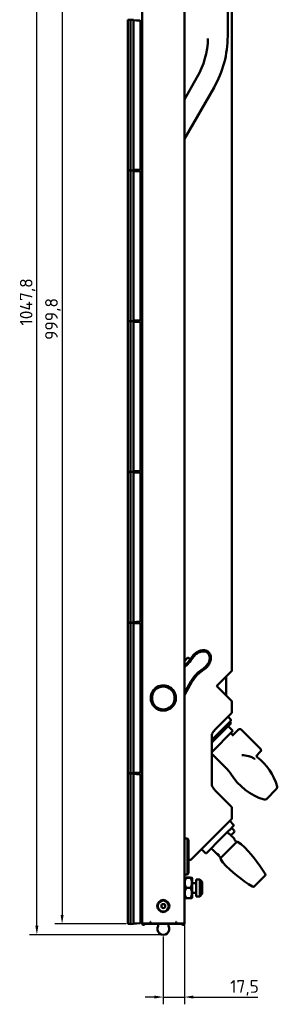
# Model space of a CAD drawing. Header units: millimetres. Extents: x 0 to 7913, y -180 to 2523.
# Tile 26 of 59: x 1780 to 1994, y 1073 to 1890. Entities that reach past the tile are written whole.
import ezdxf

# ---------------------------------------------------------------- set-up
doc = ezdxf.new("R2010")
doc.units = ezdxf.units.MM
doc.header["$LTSCALE"] = 3
doc.layers.add('Bemaßung (ISO)', color=7, linetype='Continuous', lineweight=25)
doc.layers.add('Sichtbar (ISO)', color=7, linetype='Continuous', lineweight=50)
doc.styles.add('Notiztext (DIN)', font='isocpeur.ttf')
doc.dimstyles.new('Standard (DIN)', dxfattribs={"dimscale": 3, "dimtxt": 3.5, "dimasz": 2.5, "dimexe": 2, "dimexo": 0.5, "dimgap": 0.5, "dimtad": 1, "dimrnd": 1e-08, "dimtxsty": 'Notiztext (DIN)', "dimcen": 0.09, "dimdle": 10, "dimclrd": 256, "dimclre": 256, "dimclrt": 256, "dimadec": 0, "dimazin": 0, "dimtfac": 1, "dimtmove": 0, "dimatfit": 3, "dimfxl": 1, "dimtolj": 1, "dimtzin": 0, "dimlwd": -1, "dimlwe": -1, "dimarcsym": 0})

# ---------------------------------------------------------------- blocks, each defined once
blk = doc.blocks.new('*D20')
at = {"layer": 'Bemaßung (ISO)', "transparency": 16777216}
for p, q in [((1892.99, 2178.62), (1788.36, 2178.62)), ((1794.36, 1138.32), (1794.36, 2171.12)), ((1897.98, 1130.82), (1788.36, 1130.82))]:
    blk.add_line(p, q, dxfattribs=at)
for points in [[(1793.11, 2171.12), (1795.61, 2171.12), (1794.36, 2178.62)], [(1793.11, 1138.32), (1795.61, 1138.32), (1794.36, 1130.82)]]:
    blk.add_solid(points, dxfattribs=at)
at = {"layer": 'Defpoints', "color": 0, "transparency": 16777216}
for p in [(1794.36, 2178.62), (1894.49, 2178.62), (1899.48, 1130.82)]:
    blk.add_point(p, dxfattribs=at)
at = {"layer": 'Bemaßung (ISO)', "transparency": 16777216, "insert": (1780.26, 1636.05), "char_height": 10.5, "attachment_point": 1, "rotation": 90, "style": 'Notiztext (DIN)'}
blk.add_mtext('\\A1;1047,8', dxfattribs=at)
blk = doc.blocks.new('*D22')
at = {"layer": 'Bemaßung (ISO)', "transparency": 16777216}
for p, q in [((1868.48, 2139.62), (1809.36, 2139.62)), ((1815.36, 2132.12), (1815.36, 1147.32)), ((1868.48, 1139.82), (1809.36, 1139.82))]:
    blk.add_line(p, q, dxfattribs=at)
for points in [[(1814.11, 2132.12), (1816.61, 2132.12), (1815.36, 2139.62)], [(1814.11, 1147.32), (1816.61, 1147.32), (1815.36, 1139.82)]]:
    blk.add_solid(points, dxfattribs=at)
at = {"layer": 'Defpoints', "color": 0, "transparency": 16777216}
for p in [(1869.98, 2139.62), (1815.36, 1139.82), (1869.98, 1139.82)]:
    blk.add_point(p, dxfattribs=at)
at = {"layer": 'Bemaßung (ISO)', "transparency": 16777216, "insert": (1801.26, 1624.2), "char_height": 10.5, "attachment_point": 1, "rotation": 90, "style": 'Notiztext (DIN)'}
blk.add_mtext('\\A1;999,8', dxfattribs=at)
blk = doc.blocks.new('*D23')
at = {"layer": 'Bemaßung (ISO)', "transparency": 16777216}
for p, q in [((1916.98, 1138.72), (1916.98, 1073.2)), ((1899.48, 1129.32), (1899.48, 1073.2)), ((1891.98, 1079.2), (1884.48, 1079.2)), ((1899.48, 1079.2), (1916.98, 1079.2)), ((1924.48, 1079.2), (1978.04, 1079.2))]:
    blk.add_line(p, q, dxfattribs=at)
for points in [[(1891.98, 1080.45), (1891.98, 1077.95), (1899.48, 1079.2)], [(1924.48, 1080.45), (1924.48, 1077.95), (1916.98, 1079.2)]]:
    blk.add_solid(points, dxfattribs=at)
at = {"layer": 'Defpoints', "color": 0, "transparency": 16777216}
for p in [(1916.98, 1140.22), (1899.48, 1130.82), (1899.48, 1079.2)]:
    blk.add_point(p, dxfattribs=at)
at = {"layer": 'Bemaßung (ISO)', "transparency": 16777216, "insert": (1955.02, 1093.3), "char_height": 10.5, "attachment_point": 1, "style": 'Notiztext (DIN)'}
blk.add_mtext('\\A1;17,5', dxfattribs=at)

msp = doc.modelspace()

# ---------------------------------------------------------------- linework, layer by layer
at = {"layer": 'Sichtbar (ISO)'}
for p, q in [((1881.977, 1140.22), (1881.977, 2139.213)), ((1916.977, 2139.216), (1916.977, 1140.216)), ((1952.977, 1990.716), (1952.977, 1876.008)), ((1956.327, 1918.94), (1956.327, 1349.923)), ((1869.977, 1889.616), (1872.231, 1889.616)), ((1869.977, 1889.616), (1869.977, 1764.816)), ((1872.229, 1889.631), (1872.229, 1889.616)), ((1872.229, 1889.631), (1872.229, 1764.801)), ((1874.827, 1889.556), (1872.245, 1889.646)), ((1874.827, 1889.556), (1874.827, 1764.876)), ((1877.284, 1889.145), (1874.827, 1889.231)), ((1879.994, 1889.05), (1877.284, 1889.145)), ((1880.477, 1765.882), (1880.477, 1888.551)), ((1880.477, 1882.216), (1881.977, 1882.177)), ((1881.977, 1879.014), (1880.477, 1879.066)), ((1881.977, 1875.419), (1880.477, 1875.366)), ((1881.977, 1873.772), (1880.477, 1873.772)), ((1881.977, 1858.785), (1880.477, 1858.785)), ((1927.429, 1841.758), (1916.977, 1823.653)), ((1941.606, 1833.573), (1916.977, 1790.913)), ((1881.977, 1795.647), (1880.477, 1795.647)), ((1881.977, 1780.66), (1880.477, 1780.66)), ((1881.977, 1779.014), (1880.477, 1779.066)), ((1881.977, 1775.419), (1880.477, 1775.366)), ((1880.477, 1772.216), (1881.977, 1772.255)), ((1869.977, 1764.816), (1872.231, 1764.816)), ((1869.977, 1764.616), (1872.231, 1764.616)), ((1869.977, 1764.616), (1869.977, 1639.816)), ((1872.229, 1764.816), (1872.229, 1764.801)), ((1872.229, 1764.631), (1872.229, 1764.616)), ((1872.229, 1764.631), (1872.229, 1639.801)), ((1872.245, 1764.786), (1874.827, 1764.876)), ((1874.827, 1764.556), (1872.245, 1764.646)), ((1874.827, 1765.202), (1877.284, 1765.287)), ((1874.827, 1764.556), (1874.827, 1639.876)), ((1877.284, 1764.145), (1874.827, 1764.231)), ((1877.284, 1765.287), (1879.994, 1765.382)), ((1879.994, 1764.05), (1877.284, 1764.145)), ((1879.994, 1765.382), (1879.994, 1765.382)), ((1880.477, 1640.882), (1880.477, 1763.551)), ((1880.477, 1757.216), (1881.977, 1757.177)), ((1881.977, 1754.014), (1880.477, 1754.066)), ((1881.977, 1750.419), (1880.477, 1750.366)), ((1881.977, 1748.772), (1880.477, 1748.772)), ((1881.977, 1733.785), (1880.477, 1733.785)), ((1881.977, 1670.647), (1880.477, 1670.647)), ((1881.977, 1655.66), (1880.477, 1655.66)), ((1881.977, 1654.014), (1880.477, 1654.066)), ((1881.977, 1650.419), (1880.477, 1650.366)), ((1880.477, 1647.216), (1881.977, 1647.255)), ((1869.977, 1639.816), (1872.231, 1639.816)), ((1869.977, 1639.616), (1872.231, 1639.616)), ((1869.977, 1639.616), (1869.977, 1514.816)), ((1872.229, 1639.816), (1872.229, 1639.801)), ((1872.229, 1639.631), (1872.229, 1639.616)), ((1872.229, 1639.631), (1872.229, 1514.801)), ((1872.245, 1639.786), (1874.827, 1639.876)), ((1874.827, 1639.556), (1872.245, 1639.646)), ((1874.827, 1640.202), (1877.284, 1640.287)), ((1874.827, 1639.556), (1874.827, 1514.876)), ((1877.284, 1639.145), (1874.827, 1639.231)), ((1877.284, 1640.287), (1879.994, 1640.382)), ((1879.994, 1639.05), (1877.284, 1639.145)), ((1879.994, 1640.382), (1879.994, 1640.382)), ((1880.477, 1515.882), (1880.477, 1638.551)), ((1880.477, 1632.216), (1881.977, 1632.177)), ((1881.977, 1629.014), (1880.477, 1629.066)), ((1881.977, 1625.419), (1880.477, 1625.366)), ((1881.977, 1623.772), (1880.477, 1623.772)), ((1881.977, 1608.785), (1880.477, 1608.785)), ((1881.977, 1545.647), (1880.477, 1545.647)), ((1881.977, 1530.66), (1880.477, 1530.66)), ((1881.977, 1529.014), (1880.477, 1529.066)), ((1881.977, 1525.419), (1880.477, 1525.366)), ((1880.477, 1522.216), (1881.977, 1522.255)), ((1869.977, 1514.816), (1872.231, 1514.816)), ((1869.977, 1514.616), (1872.231, 1514.616)), ((1869.977, 1514.616), (1869.977, 1389.816)), ((1872.229, 1514.816), (1872.229, 1514.801)), ((1872.229, 1514.631), (1872.229, 1514.616)), ((1872.229, 1514.631), (1872.229, 1389.801)), ((1872.245, 1514.786), (1874.827, 1514.876)), ((1874.827, 1514.556), (1872.245, 1514.646)), ((1874.827, 1515.202), (1877.284, 1515.287)), ((1874.827, 1514.556), (1874.827, 1389.876)), ((1877.284, 1514.145), (1874.827, 1514.231)), ((1877.284, 1515.287), (1879.994, 1515.382)), ((1879.994, 1514.05), (1877.284, 1514.145)), ((1879.994, 1515.382), (1879.994, 1515.382)), ((1880.477, 1390.882), (1880.477, 1513.551)), ((1880.477, 1507.216), (1881.977, 1507.177)), ((1881.977, 1504.014), (1880.477, 1504.066)), ((1881.977, 1500.419), (1880.477, 1500.366)), ((1881.977, 1498.772), (1880.477, 1498.772)), ((1881.977, 1483.785), (1880.477, 1483.785)), ((1881.977, 1420.647), (1880.477, 1420.647)), ((1881.977, 1405.66), (1880.477, 1405.66)), ((1881.977, 1404.014), (1880.477, 1404.066)), ((1881.977, 1400.419), (1880.477, 1400.366)), ((1880.477, 1397.216), (1881.977, 1397.255)), ((1869.977, 1389.816), (1872.231, 1389.816)), ((1869.977, 1389.616), (1872.231, 1389.616)), ((1869.977, 1389.616), (1869.977, 1264.816)), ((1872.229, 1389.816), (1872.229, 1389.801)), ((1872.229, 1389.631), (1872.229, 1389.616)), ((1872.229, 1389.631), (1872.229, 1264.801)), ((1872.245, 1389.786), (1874.827, 1389.876)), ((1874.827, 1389.556), (1872.245, 1389.646)), ((1874.827, 1390.202), (1877.284, 1390.287)), ((1874.827, 1389.556), (1874.827, 1264.876)), ((1877.284, 1389.145), (1874.827, 1389.231)), ((1877.284, 1390.287), (1879.994, 1390.382)), ((1879.994, 1389.05), (1877.284, 1389.145)), ((1879.994, 1390.382), (1879.994, 1390.382)), ((1880.477, 1265.882), (1880.477, 1388.551)), ((1880.477, 1382.216), (1881.977, 1382.177)), ((1881.977, 1379.014), (1880.477, 1379.066)), ((1881.977, 1375.419), (1880.477, 1375.366)), ((1881.977, 1373.772), (1880.477, 1373.772)), ((1881.977, 1358.785), (1880.477, 1358.785)), ((1919.339, 1360.242), (1916.977, 1357.878)), ((1920.754, 1360.243), (1921.842, 1359.155)), ((1956.18, 1349.57), (1944.18, 1337.57)), ((1922.433, 1340.998), (1916.977, 1331.542)), ((1923.299, 1340.498), (1916.977, 1329.541)), ((1951.827, 1345.009), (1951.827, 1337.216)), ((1944.18, 1336.863), (1956.18, 1324.863)), ((1951.827, 1337.216), (1951.827, 1329.423)), ((1956.327, 1324.509), (1956.327, 1315.492)), ((1956.327, 1314.923), (1956.327, 1315.492)), ((1956.18, 1314.57), (1942.387, 1300.777)), ((1950.811, 1303.544), (1955.407, 1308.14)), ((1953.286, 1311.676), (1955.407, 1309.554)), ((1954.7, 1307.433), (1955.761, 1306.372)), ((1950.811, 1303.544), (1939.762, 1292.494)), ((1951.872, 1302.483), (1939.762, 1290.373)), ((1957.317, 1299.867), (1939.762, 1282.312)), ((1955.761, 1306.372), (1951.872, 1302.483)), ((1957.317, 1299.867), (1953.286, 1303.897)), ((1961.701, 1300.857), (1956.764, 1295.92)), ((1964.529, 1300.857), (1980.085, 1285.301)), ((1881.977, 1295.647), (1880.477, 1295.647)), ((1939.762, 1296.289), (1939.762, 1255.362)), ((1956.539, 1297.109), (1955.549, 1298.099)), ((1976.684, 1279.07), (1980.085, 1282.472)), ((1881.977, 1280.66), (1880.477, 1280.66)), ((1881.977, 1279.014), (1880.477, 1279.066)), ((1881.977, 1275.419), (1880.477, 1275.366)), ((1952.72, 1267.835), (1939.762, 1280.794)), ((1880.477, 1272.216), (1881.977, 1272.255)), ((1869.977, 1264.816), (1872.231, 1264.816)), ((1869.977, 1264.616), (1872.231, 1264.616)), ((1869.977, 1264.616), (1869.977, 1139.816)), ((1872.229, 1264.816), (1872.229, 1264.801)), ((1872.229, 1264.631), (1872.229, 1139.801)), ((1872.229, 1264.631), (1872.229, 1264.616)), ((1872.245, 1264.786), (1874.827, 1264.876)), ((1874.827, 1264.556), (1872.245, 1264.646)), ((1874.827, 1265.202), (1877.284, 1265.287)), ((1874.827, 1264.556), (1874.827, 1139.876)), ((1877.284, 1264.145), (1874.827, 1264.231)), ((1877.284, 1265.287), (1879.994, 1265.382)), ((1879.994, 1264.05), (1877.284, 1264.145)), ((1879.994, 1265.382), (1879.994, 1265.382)), ((1880.477, 1140.882), (1880.477, 1263.551)), ((1880.477, 1257.216), (1881.977, 1257.177)), ((1881.977, 1254.014), (1880.477, 1254.066)), ((1881.977, 1250.419), (1880.477, 1250.366)), ((1942.387, 1250.874), (1956.18, 1237.081)), ((1993.662, 1251.925), (1985.177, 1243.44)), ((1881.977, 1248.772), (1880.477, 1248.772)), ((1881.977, 1233.785), (1880.477, 1233.785)), ((1956.327, 1236.727), (1956.327, 1236.158)), ((1956.327, 1236.158), (1956.327, 1227.711)), ((1956.18, 1226.788), (1937.566, 1208.174)), ((1954.63, 1225.237), (1957.882, 1221.985)), ((1956.327, 1227.142), (1956.327, 1227.711)), ((1954.276, 1217.671), (1945.791, 1209.186)), ((1954.347, 1217.742), (1954.276, 1217.671)), ((1957.882, 1221.278), (1954.347, 1217.742)), ((1956.045, 1219.44), (1958.237, 1217.248)), ((1919.477, 1210.629), (1916.977, 1210.716)), ((1919.477, 1210.629), (1919.477, 1180.803)), ((1920.477, 1209.594), (1919.477, 1210.629)), ((1920.477, 1181.838), (1920.477, 1209.594)), ((1945.791, 1209.186), (1937.188, 1200.583)), ((1953.607, 1214.99), (1956.03, 1212.867)), ((1956.861, 1212.117), (1956.259, 1212.719)), ((1958.237, 1215.834), (1956.402, 1213.999)), ((1956.861, 1212.117), (1956.974, 1212.004)), ((1957.677, 1211.3), (1956.974, 1212.004)), ((1957.808, 1211.169), (1957.677, 1211.3)), ((1958.527, 1210.451), (1957.808, 1211.169)), ((1958.564, 1209.956), (1958.609, 1210.181)), ((1937.566, 1208.174), (1922.678, 1193.286)), ((1931.224, 1201.832), (1934.477, 1198.579)), ((1935.241, 1198.636), (1937.188, 1200.583)), ((1960.466, 1207.869), (1947.107, 1194.511)), ((1961.08, 1207.943), (1964.214, 1206.034)), ((1920.477, 1192.993), (1921.971, 1192.993)), ((1935.184, 1198.579), (1935.241, 1198.636)), ((1943.812, 1198.294), (1945.048, 1196.883)), ((1945.694, 1197.582), (1945.694, 1197.582)), ((1947.034, 1193.897), (1948.943, 1190.763)), ((1916.977, 1177.916), (1917.277, 1178.216)), ((1919.477, 1180.803), (1917.942, 1180.75)), ((1918.592, 1178.223), (1921.962, 1178.223)), ((1918.592, 1178.209), (1921.962, 1178.209)), ((1920.477, 1181.838), (1919.477, 1180.803)), ((1923.577, 1177.916), (1923.277, 1178.216)), ((1923.577, 1177.916), (1923.577, 1161.516)), ((1926.777, 1162.716), (1926.777, 1176.716)), ((1926.777, 1176.716), (1929.777, 1176.716)), ((1929.777, 1176.716), (1929.777, 1162.716)), ((1931.777, 1174.716), (1929.777, 1176.716)), ((1974.932, 1170.992), (1983.985, 1180.045)), ((1881.977, 1170.647), (1880.477, 1170.647)), ((1918.592, 1169.702), (1921.962, 1169.702)), ((1923.577, 1173.716), (1926.777, 1173.716)), ((1931.777, 1174.716), (1931.777, 1164.716)), ((1916.977, 1161.516), (1917.277, 1161.216)), ((1918.592, 1161.209), (1921.962, 1161.209)), ((1923.577, 1161.516), (1923.277, 1161.216)), ((1923.577, 1165.716), (1926.777, 1165.716)), ((1926.777, 1162.716), (1929.777, 1162.716)), ((1931.777, 1164.716), (1929.777, 1162.716)), ((1881.977, 1155.66), (1880.477, 1155.66)), ((1881.977, 1154.014), (1880.477, 1154.066)), ((1881.977, 1150.419), (1880.477, 1150.366)), ((1880.477, 1147.216), (1881.977, 1147.255)), ((1869.977, 1139.816), (1872.231, 1139.816)), ((1872.229, 1139.816), (1872.229, 1139.801)), ((1872.245, 1139.786), (1874.827, 1139.876)), ((1874.827, 1140.202), (1877.284, 1140.287)), ((1877.284, 1140.287), (1879.994, 1140.382)), ((1879.994, 1140.382), (1879.994, 1140.382)), ((1881.977, 1140.216), (1881.977, 1140.22)), ((1881.977, 1140.216), (1881.977, 1139.816)), ((1915.489, 1140.216), (1881.977, 1140.216)), ((1881.977, 1139.716), (1881.977, 1139.816)), ((1916.977, 1139.816), (1881.977, 1139.816)), ((1882.477, 1140.341), (1887.977, 1140.341)), ((1883.477, 1139.216), (1882.477, 1139.216)), ((1884.077, 1139.816), (1883.477, 1139.216)), ((1910.977, 1140.341), (1914.758, 1140.341)), ((1915.477, 1139.216), (1914.877, 1139.816)), ((1916.477, 1139.216), (1915.477, 1139.216)), ((1916.977, 1140.216), (1915.489, 1140.216)), ((1916.977, 1139.816), (1916.977, 1140.216)), ((1916.977, 1139.816), (1916.977, 1139.716))]:
    msp.add_line(p, q, dxfattribs=at)
for centre, radius in [((1899.477, 1327.216), 10), ((1899.477, 1327.216), 9.9), ((1899.477, 1327.216), 9.4), ((1899.477, 1154.716), 5), ((1899.477, 1154.716), 4.5), ((1899.477, 1154.716), 1.65)]:
    msp.add_circle(centre, radius, dxfattribs=at)
for centre, radius, start, end in [((1879.977, 1888.551), 0.5, 359.999999, 87.996475), ((1868.107, 1876.008), 68.5, 330, 358.5), ((1868.107, 1876.008), 84.87, 330, 0), ((1879.977, 1765.882), 0.5, 272.000002, 0), ((1879.977, 1763.551), 0.5, 359.999999, 87.996475), ((1879.977, 1640.882), 0.5, 272.000002, 0), ((1879.977, 1638.551), 0.5, 359.999999, 87.996475), ((1879.977, 1515.882), 0.5, 272.000002, 0), ((1879.977, 1513.551), 0.5, 359.999999, 87.996475), ((1879.977, 1390.882), 0.5, 272.000002, 0), ((1879.977, 1388.551), 0.5, 359.999999, 87.996475), ((1897.743, 1377.022), 30, 309.875342, 327.784951), ((1897.743, 1377.022), 31, 308.348137, 327.78497), ((1920.047, 1359.535), 1, 45.012057, 135.012068), ((1949.283, 1325.504), 31, 122.238981, 150.012057), ((1949.283, 1325.504), 30, 122.239165, 150.012057), ((1955.827, 1349.923), 0.5, 315, 0), ((1952.327, 1345.009), 0.5, 135, 180), ((1899.477, 1327.216), 10.5, 0.000003, 180.12902), ((1899.477, 1327.216), 10.5, 180.12902, 0.000003), ((1952.327, 1329.423), 0.5, 180, 225), ((1955.827, 1324.509), 0.5, 0, 45), ((1955.827, 1314.923), 0.5, 315, 0), ((1954.7, 1308.847), 1, 315, 45), ((1957.246, 1297.816), 1, 225, 315), ((1978.084, 1279.057), 1, 135, 231.4989), ((1946.132, 1238.889), 50.326, 17.398419, 51.4989), ((1879.977, 1265.882), 0.5, 272.000002, 0), ((1938.578, 1253.693), 20, 32.008925, 45), ((1879.977, 1263.551), 0.5, 359.999999, 87.996475), ((1998.213, 1290.97), 50.326, 212.008925, 252.601581), ((1992.248, 1253.339), 2, 315, 17.398419), ((1983.762, 1244.854), 2, 252.601581, 315), ((1955.827, 1236.727), 0.5, 0, 45), ((1955.827, 1227.142), 0.5, 315, 0), ((1957.529, 1221.631), 0.5, 315, 45), ((1957.53, 1216.541), 1, 315, 45.000001), ((1955.694, 1214.706), 1, 231.765848, 315), ((1956.36, 1213.243), 0.5, 234.375341, 246.960285), ((1956.046, 1212.507), 0.3, 45.000012, 66.960284), ((1959.251, 1209.82), 0.7, 168.778198, 226.399176), ((1943.596, 1193.381), 22, 40.609925, 46.39917), ((1960.819, 1207.516), 0.5, 58.658148, 135), ((1963.954, 1205.607), 0.5, 46.518802, 58.658148), ((1883.501, 1120.771), 117.418, 31.012181, 46.518802), ((1921.971, 1193.993), 1, 270, 315), ((1934.831, 1198.933), 0.5, 225, 315), ((1961.596, 1211.38), 22, 221.221805, 229.390075), ((1947.461, 1194.157), 0.5, 135, 211.341852), ((1949.37, 1191.023), 0.5, 211.341852, 223.481198), ((2034.206, 1271.476), 117.418, 223.481198, 238.987819), ((1917.977, 1179.75), 1, 92, 180), ((1983.278, 1180.752), 1, 315, 31.010297), ((1974.225, 1171.699), 1, 238.987819, 315), ((1879.977, 1140.882), 0.5, 272.000002, 0), ((1882.477, 1139.716), 0.5, 180, 270), ((1894.28, 1138.816), 1, 330, 90), ((1899.477, 1135.816), 5, 150, 30), ((1904.673, 1138.816), 1, 90, 210), ((1916.477, 1139.716), 0.5, 270, 0)]:
    msp.add_arc(centre, radius, start, end, dxfattribs=at)
for centre, major_axis, ratio, start_param, end_param in [((1879.977, 1888.551), (0.017, 0.5), 0.7068913, 6.2831418, 6.2831853), ((1879.977, 1763.551), (0.017, 0.5), 0.7068913, 6.2831418, 6.2831853), ((1879.977, 1638.551), (0.017, 0.5), 0.7068913, 6.2831418, 6.2831853), ((1879.977, 1513.551), (0.017, 0.5), 0.7068913, 6.2831418, 6.2831853), ((1879.977, 1388.551), (0.017, 0.5), 0.7068913, 6.2831418, 6.2831853), ((1944.534, 1337.216), (0.5, -0.008), 0.9998694, 2.3721428, 3.9427709), ((1962.408, 1300.15), (-0.707, 0.707), 0.4631355, 6.2831696, 6.2831853), ((1979.378, 1283.179), (0.707, -0.707), 0.4631355, 0, 0.000017), ((1879.977, 1263.551), (0.017, 0.5), 0.7068913, 6.2831418, 6.2831853)]:
    msp.add_ellipse(centre, major_axis=major_axis, ratio=ratio, start_param=start_param, end_param=end_param, dxfattribs=at)
for points in [[(1881.977, 1873.032), (1881.797, 1873.003), (1881.452, 1872.947), (1880.976, 1872.865), (1880.687, 1872.808), (1880.549, 1872.779)], [(1880.477, 1859.798), (1880.62, 1859.815), (1880.923, 1859.847), (1881.42, 1859.936), (1881.786, 1859.998), (1881.977, 1860.032)], [(1880.477, 1858.782), (1880.477, 1858.782), (1880.478, 1858.782), (1880.478, 1858.782)], [(1880.477, 1780.657), (1880.477, 1780.657), (1880.478, 1780.657), (1880.478, 1780.657)], [(1880.537, 1781.653), (1880.674, 1781.625), (1880.963, 1781.567), (1881.441, 1781.488), (1881.793, 1781.43), (1881.977, 1781.401)], [(1881.977, 1748.032), (1881.797, 1748.003), (1881.452, 1747.947), (1880.976, 1747.865), (1880.687, 1747.808), (1880.549, 1747.779)], [(1880.477, 1734.798), (1880.62, 1734.815), (1880.923, 1734.847), (1881.42, 1734.936), (1881.786, 1734.998), (1881.977, 1735.032)], [(1880.477, 1733.782), (1880.477, 1733.782), (1880.478, 1733.782), (1880.478, 1733.782)], [(1880.477, 1655.657), (1880.477, 1655.657), (1880.478, 1655.657), (1880.478, 1655.657)], [(1880.537, 1656.653), (1880.674, 1656.625), (1880.963, 1656.567), (1881.441, 1656.488), (1881.793, 1656.43), (1881.977, 1656.401)], [(1881.977, 1623.032), (1881.797, 1623.003), (1881.452, 1622.947), (1880.976, 1622.865), (1880.687, 1622.808), (1880.549, 1622.779)], [(1880.477, 1609.798), (1880.62, 1609.815), (1880.923, 1609.847), (1881.42, 1609.936), (1881.786, 1609.998), (1881.977, 1610.032)], [(1880.477, 1608.782), (1880.477, 1608.782), (1880.478, 1608.782), (1880.478, 1608.782)], [(1880.477, 1530.657), (1880.477, 1530.657), (1880.478, 1530.657), (1880.478, 1530.657)], [(1880.537, 1531.653), (1880.674, 1531.625), (1880.963, 1531.567), (1881.441, 1531.488), (1881.793, 1531.43), (1881.977, 1531.401)], [(1881.977, 1498.032), (1881.797, 1498.003), (1881.452, 1497.947), (1880.976, 1497.865), (1880.687, 1497.808), (1880.549, 1497.779)], [(1880.477, 1484.798), (1880.62, 1484.815), (1880.923, 1484.847), (1881.42, 1484.936), (1881.786, 1484.998), (1881.977, 1485.032)], [(1880.477, 1483.782), (1880.477, 1483.782), (1880.478, 1483.782), (1880.478, 1483.782)], [(1880.477, 1405.657), (1880.477, 1405.657), (1880.478, 1405.657), (1880.478, 1405.657)], [(1880.537, 1406.653), (1880.674, 1406.625), (1880.963, 1406.567), (1881.441, 1406.488), (1881.793, 1406.43), (1881.977, 1406.401)], [(1881.977, 1373.032), (1881.797, 1373.003), (1881.452, 1372.947), (1880.976, 1372.865), (1880.687, 1372.808), (1880.549, 1372.779)], [(1880.477, 1359.798), (1880.62, 1359.815), (1880.923, 1359.847), (1881.42, 1359.936), (1881.786, 1359.998), (1881.977, 1360.032)], [(1880.477, 1358.782), (1880.477, 1358.782), (1880.478, 1358.782), (1880.478, 1358.782)], [(1961.701, 1300.857), (1961.763, 1300.919), (1961.83, 1300.978), (1961.9, 1301.032)], [(1962.284, 1301.262), (1962.392, 1301.311), (1962.504, 1301.351), (1962.619, 1301.38)], [(1980.262, 1282.674), (1980.207, 1282.603), (1980.148, 1282.535), (1980.085, 1282.472)], [(1980.619, 1283.434), (1980.59, 1283.309), (1980.549, 1283.186), (1980.497, 1283.07)], [(1980.503, 1284.688), (1980.582, 1284.509), (1980.634, 1284.318), (1980.657, 1284.125)], [(1880.477, 1280.657), (1880.477, 1280.657), (1880.478, 1280.657), (1880.478, 1280.657)], [(1880.537, 1281.653), (1880.674, 1281.625), (1880.963, 1281.567), (1881.441, 1281.488), (1881.793, 1281.43), (1881.977, 1281.401)], [(1964.825, 1279.94), (1966.542, 1279.61), (1968.35, 1279.261), (1970.197, 1278.953)], [(1975.275, 1276.897), (1975.304, 1276.88), (1975.36, 1276.848), (1975.444, 1276.806), (1975.526, 1276.771), (1975.605, 1276.743), (1975.681, 1276.722), (1975.753, 1276.707), (1975.82, 1276.698), (1975.863, 1276.696), (1975.883, 1276.695)], [(1881.977, 1248.032), (1881.797, 1248.003), (1881.452, 1247.947), (1880.976, 1247.865), (1880.687, 1247.808), (1880.549, 1247.779)], [(1880.477, 1234.798), (1880.62, 1234.815), (1880.923, 1234.847), (1881.42, 1234.936), (1881.786, 1234.998), (1881.977, 1235.032)], [(1880.477, 1233.782), (1880.477, 1233.782), (1880.478, 1233.782), (1880.478, 1233.782)], [(1955.076, 1213.92), (1954.218, 1214.596), (1953.313, 1215.214), (1952.371, 1215.767)], [(1956.03, 1212.867), (1956.042, 1212.856), (1956.055, 1212.846), (1956.068, 1212.837)], [(1939.915, 1201.911), (1939.675, 1202.14), (1939.432, 1202.366), (1939.188, 1202.583)], [(1939.922, 1201.916), (1939.681, 1202.145), (1939.437, 1202.37), (1939.191, 1202.587)], [(1942.579, 1199.399), (1941.676, 1200.224), (1940.786, 1201.077), (1939.915, 1201.911)], [(1945.32, 1197.551), (1945.32, 1197.551), (1945.319, 1197.551), (1945.319, 1197.551)], [(1945.694, 1197.582), (1945.643, 1197.577), (1945.592, 1197.572), (1945.54, 1197.567)], [(1918.592, 1178.223), (1918.522, 1178.223), (1918.391, 1178.223), (1918.212, 1178.222), (1918.051, 1178.222), (1917.907, 1178.221), (1917.779, 1178.221), (1917.667, 1178.22), (1917.568, 1178.22), (1917.485, 1178.219), (1917.415, 1178.218), (1917.359, 1178.218), (1917.318, 1178.217), (1917.29, 1178.217), (1917.276, 1178.216), (1917.276, 1178.216), (1917.29, 1178.215), (1917.318, 1178.215), (1917.359, 1178.214), (1917.415, 1178.214), (1917.485, 1178.213), (1917.569, 1178.213), (1917.667, 1178.212), (1917.779, 1178.212), (1917.907, 1178.211), (1918.051, 1178.211), (1918.212, 1178.21), (1918.391, 1178.209), (1918.522, 1178.209), (1918.592, 1178.209)], [(1918.592, 1178.209), (1918.522, 1178.089), (1918.391, 1177.853), (1918.212, 1177.51), (1918.051, 1177.176), (1917.907, 1176.851), (1917.779, 1176.532), (1917.667, 1176.219), (1917.568, 1175.91), (1917.485, 1175.604), (1917.415, 1175.301), (1917.359, 1175), (1917.318, 1174.701), (1917.29, 1174.402), (1917.276, 1174.104), (1917.276, 1173.806), (1917.29, 1173.508), (1917.318, 1173.209), (1917.359, 1172.91), (1917.415, 1172.609), (1917.485, 1172.306), (1917.569, 1172), (1917.667, 1171.691), (1917.779, 1171.378), (1917.907, 1171.06), (1918.051, 1170.734), (1918.212, 1170.401), (1918.391, 1170.058), (1918.522, 1169.822), (1918.592, 1169.702)], [(1921.962, 1178.209), (1922.031, 1178.209), (1922.163, 1178.209), (1922.341, 1178.21), (1922.502, 1178.211), (1922.646, 1178.211), (1922.774, 1178.212), (1922.887, 1178.212), (1922.985, 1178.213), (1923.069, 1178.213), (1923.138, 1178.214), (1923.194, 1178.214), (1923.236, 1178.215), (1923.263, 1178.215), (1923.277, 1178.216), (1923.277, 1178.216), (1923.263, 1178.217), (1923.235, 1178.217), (1923.194, 1178.218), (1923.138, 1178.218), (1923.068, 1178.219), (1922.985, 1178.22), (1922.887, 1178.22), (1922.774, 1178.221), (1922.646, 1178.221), (1922.502, 1178.222), (1922.341, 1178.222), (1922.163, 1178.223), (1922.031, 1178.223), (1921.962, 1178.223)], [(1921.962, 1169.702), (1922.031, 1169.821), (1922.163, 1170.058), (1922.341, 1170.401), (1922.502, 1170.734), (1922.646, 1171.06), (1922.774, 1171.378), (1922.887, 1171.692), (1922.985, 1172.001), (1923.069, 1172.306), (1923.138, 1172.609), (1923.194, 1172.91), (1923.236, 1173.21), (1923.263, 1173.508), (1923.277, 1173.807), (1923.277, 1174.104), (1923.263, 1174.402), (1923.235, 1174.701), (1923.194, 1175.001), (1923.138, 1175.302), (1923.068, 1175.605), (1922.985, 1175.91), (1922.887, 1176.219), (1922.774, 1176.532), (1922.646, 1176.851), (1922.502, 1177.176), (1922.341, 1177.51), (1922.163, 1177.853), (1922.031, 1178.089), (1921.962, 1178.209)], [(1918.592, 1169.702), (1918.522, 1169.582), (1918.391, 1169.346), (1918.212, 1169.004), (1918.051, 1168.671), (1917.907, 1168.346), (1917.779, 1168.028), (1917.667, 1167.715), (1917.568, 1167.407), (1917.485, 1167.102), (1917.415, 1166.799), (1917.359, 1166.498), (1917.318, 1166.199), (1917.29, 1165.901), (1917.276, 1165.604), (1917.276, 1165.306), (1917.29, 1165.009), (1917.318, 1164.711), (1917.359, 1164.412), (1917.415, 1164.111), (1917.485, 1163.809), (1917.569, 1163.504), (1917.667, 1163.195), (1917.779, 1162.883), (1917.907, 1162.565), (1918.051, 1162.24), (1918.212, 1161.907), (1918.391, 1161.564), (1918.522, 1161.329), (1918.592, 1161.209)], [(1921.962, 1161.209), (1922.031, 1161.329), (1922.163, 1161.564), (1922.341, 1161.907), (1922.502, 1162.24), (1922.646, 1162.565), (1922.774, 1162.883), (1922.887, 1163.195), (1922.985, 1163.504), (1923.069, 1163.809), (1923.138, 1164.111), (1923.194, 1164.412), (1923.236, 1164.711), (1923.263, 1165.009), (1923.277, 1165.307), (1923.277, 1165.604), (1923.263, 1165.902), (1923.235, 1166.2), (1923.194, 1166.499), (1923.138, 1166.799), (1923.068, 1167.102), (1922.985, 1167.407), (1922.887, 1167.715), (1922.774, 1168.028), (1922.646, 1168.346), (1922.502, 1168.671), (1922.341, 1169.004), (1922.163, 1169.346), (1922.031, 1169.582), (1921.962, 1169.702)], [(1880.477, 1155.657), (1880.477, 1155.657), (1880.478, 1155.657), (1880.478, 1155.657)], [(1880.537, 1156.653), (1880.674, 1156.625), (1880.963, 1156.567), (1881.441, 1156.488), (1881.793, 1156.43), (1881.977, 1156.401)]]:
    msp.add_open_spline(points, degree=3, dxfattribs=at)
for points, knots in [([(1881.977, 1794.401), (1881.786, 1794.435), (1881.421, 1794.497), (1880.923, 1794.585), (1880.621, 1794.617), (1880.478, 1794.635)], [0, 0, 0, 0, 0.33333333, 0.66666667, 0.99896498, 0.99896498, 0.99896498, 0.99896498]), ([(1881.977, 1669.401), (1881.786, 1669.435), (1881.421, 1669.497), (1880.923, 1669.585), (1880.621, 1669.617), (1880.478, 1669.635)], [0, 0, 0, 0, 0.33333333, 0.66666667, 0.99896498, 0.99896498, 0.99896498, 0.99896498]), ([(1881.977, 1544.401), (1881.786, 1544.435), (1881.421, 1544.497), (1880.923, 1544.585), (1880.621, 1544.617), (1880.478, 1544.635)], [0, 0, 0, 0, 0.33333333, 0.66666667, 0.99896498, 0.99896498, 0.99896498, 0.99896498]), ([(1881.977, 1419.401), (1881.786, 1419.435), (1881.421, 1419.497), (1880.923, 1419.585), (1880.621, 1419.617), (1880.478, 1419.635)], [0, 0, 0, 0, 0.33333333, 0.66666667, 0.99896498, 0.99896498, 0.99896498, 0.99896498]), ([(1923.125, 1361.029), (1923.311, 1361.325), (1923.511, 1361.614), (1923.934, 1362.175), (1924.158, 1362.449), (1924.862, 1363.242), (1925.375, 1363.737), (1926.283, 1364.483), (1926.661, 1364.761), (1927.568, 1365.354), (1928.101, 1365.648), (1928.967, 1366.041), (1929.284, 1366.168), (1930.193, 1366.485), (1930.802, 1366.642), (1931.924, 1366.814), (1932.439, 1366.851), (1933.412, 1366.823), (1933.871, 1366.769), (1934.726, 1366.579), (1935.123, 1366.454), (1935.852, 1366.14), (1936.185, 1365.959), (1936.793, 1365.548), (1937.067, 1365.323), (1937.568, 1364.822), (1937.793, 1364.548), (1938.205, 1363.941), (1938.385, 1363.607), (1938.699, 1362.878), (1938.825, 1362.482), (1939.015, 1361.627), (1939.069, 1361.168), (1939.097, 1360.194), (1939.061, 1359.679), (1938.889, 1358.557), (1938.733, 1357.948), (1938.472, 1357.2), (1938.412, 1357.041), (1938.108, 1356.282), (1937.816, 1355.701), (1937.218, 1354.717), (1936.932, 1354.305), (1936.157, 1353.316), (1935.636, 1352.757), (1934.796, 1351.993), (1934.504, 1351.75), (1933.905, 1351.293), (1933.597, 1351.078), (1933.28, 1350.878)], [-3.3544044, -3.3544044, -3.3544044, -3.3544044, -3.2496396, -3.2496396, -3.1439863, -3.1439863, -2.9322305, -2.9322305, -2.7921768, -2.7921768, -2.6079099, -2.6079099, -2.5053202, -2.5053202, -2.3172841, -2.3172841, -2.1626455, -2.1626455, -2.0237173, -2.0237173, -1.898573, -1.898573, -1.7843118, -1.7843118, -1.6773515, -1.6773515, -1.5703916, -1.5703916, -1.4561286, -1.4561286, -1.3309813, -1.3309813, -1.1920498, -1.1920498, -1.037411, -1.037411, -0.8493724, -0.8493724, -0.7983522, -0.7983522, -0.6027339, -0.6027339, -0.4529472, -0.4529472, -0.2258629, -0.2258629, -0.1124501, -0.1124501, -0.0000014, -0.0000014, -0.0000014, -0.0000014]), ([(1923.971, 1360.496), (1924.816, 1361.837), (1925.804, 1362.802), (1927.296, 1364.014), (1928.394, 1364.789), (1930.839, 1365.657), (1931.877, 1365.863), (1933.749, 1365.816), (1934.491, 1365.637), (1935.67, 1365.129), (1936.18, 1364.795), (1937.04, 1363.936), (1937.374, 1363.426), (1937.888, 1362.236), (1938.062, 1361.494), (1938.11, 1359.634), (1937.904, 1358.595), (1937.147, 1356.458), (1936.512, 1355.361), (1935.104, 1353.62), (1934.166, 1352.62), (1932.746, 1351.724)], [0.000001, 0.000001, 0.000001, 0.000001, 0.475458, 0.475458, 0.8831425, 0.8831425, 1.1476636, 1.1476636, 1.3680455, 1.3680455, 1.5663243, 1.5663243, 1.7646125, 1.7646125, 1.9889637, 1.9889637, 2.2618278, 2.2618278, 2.5969524, 2.5969524, 2.8637768, 2.8637768, 2.8637768, 2.8637768]), ([(1942.387, 1300.777), (1941.499, 1299.888), (1940.706, 1298.852), (1940.067, 1297.478), (1939.975, 1297.254), (1939.826, 1296.787), (1939.762, 1296.539), (1939.762, 1296.289)], [0, 0, 0, 0, 0.38593147, 0.38593147, 0.45874886, 0.45874886, 0.53385147, 0.53385147, 0.53385147, 0.53385147]), ([(1961.9, 1301.032), (1961.915, 1301.043), (1961.973, 1301.086), (1962.077, 1301.155), (1962.192, 1301.218), (1962.262, 1301.252), (1962.284, 1301.262)], [0.0827606, 0.0827606, 0.0827606, 0.0827606, 0.1, 0.15, 0.2, 0.22289045, 0.22289045, 0.22289045, 0.22289045]), ([(1962.619, 1301.38), (1962.635, 1301.384), (1962.703, 1301.401), (1962.798, 1301.419), (1962.877, 1301.429), (1962.904, 1301.432)], [0.334591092, 0.334591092, 0.334591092, 0.334591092, 0.35, 0.4, 0.42606374, 0.42606374, 0.42606374, 0.42606374]), ([(1962.904, 1301.432), (1963.121, 1301.454), (1963.345, 1301.441), (1963.681, 1301.365), (1963.802, 1301.325), (1963.917, 1301.275)], [0, 0, 0, 0, 0.06656791, 0.06656791, 0.10448414, 0.10448414, 0.10448414, 0.10448414]), ([(1962.95, 1301.436), (1963.166, 1301.454), (1963.39, 1301.436), (1963.726, 1301.351), (1963.848, 1301.308), (1963.964, 1301.253)], [0, 0, 0, 0, 0.06644044, 0.06644044, 0.10509149, 0.10509149, 0.10509149, 0.10509149]), ([(1963.917, 1301.275), (1963.957, 1301.257), (1964.043, 1301.216), (1964.171, 1301.144), (1964.298, 1301.057), (1964.418, 1300.962), (1964.493, 1300.893), (1964.529, 1300.857)], [0.75730951, 0.75730951, 0.75730951, 0.75730951, 0.8, 0.85, 0.9, 0.95, 1, 1, 1, 1]), ([(1881.977, 1294.401), (1881.786, 1294.435), (1881.421, 1294.497), (1880.923, 1294.585), (1880.621, 1294.617), (1880.478, 1294.635)], [0, 0, 0, 0, 0.33333333, 0.66666667, 0.99896498, 0.99896498, 0.99896498, 0.99896498]), ([(1980.085, 1285.301), (1980.121, 1285.264), (1980.191, 1285.189), (1980.286, 1285.069), (1980.373, 1284.941), (1980.436, 1284.829), (1980.471, 1284.76), (1980.482, 1284.736)], [0, 0, 0, 0, 0.05, 0.1, 0.15, 0.2, 0.2254046, 0.2254046, 0.2254046, 0.2254046]), ([(1980.497, 1283.07), (1980.485, 1283.043), (1980.449, 1282.968), (1980.383, 1282.848), (1980.315, 1282.745), (1980.272, 1282.688), (1980.262, 1282.674)], [0.77213653, 0.77213653, 0.77213653, 0.77213653, 0.8, 0.85, 0.9, 0.91650232, 0.91650232, 0.91650232, 0.91650232]), ([(1980.482, 1284.736), (1980.572, 1284.544), (1980.631, 1284.336), (1980.673, 1283.993), (1980.676, 1283.856), (1980.664, 1283.721)], [0, 0, 0, 0, 0.06372187, 0.06372187, 0.10510819, 0.10510819, 0.10510819, 0.10510819]), ([(1980.664, 1283.721), (1980.661, 1283.678), (1980.65, 1283.583), (1980.632, 1283.488), (1980.62, 1283.435), (1980.619, 1283.434)], [0.559296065, 0.559296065, 0.559296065, 0.559296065, 0.6, 0.65, 0.651136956, 0.651136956, 0.651136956, 0.651136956]), ([(1975.275, 1276.897), (1974.798, 1277.185), (1974.322, 1277.449), (1973.361, 1277.93), (1972.809, 1278.177), (1971.687, 1278.596), (1971.117, 1278.766), (1970.465, 1278.905), (1970.332, 1278.93), (1970.197, 1278.953)], [-0.92794018, -0.92794018, -0.92794018, -0.92794018, -0.7690662, -0.7690662, -0.60124333, -0.60124333, -0.43342046, -0.43342046, -0.39325203, -0.39325203, -0.39325203, -0.39325203]), ([(1939.762, 1255.362), (1939.762, 1255.257), (1939.775, 1255.153), (1939.824, 1254.882), (1939.871, 1254.716), (1940.042, 1254.211), (1940.195, 1253.88), (1940.689, 1252.955), (1941.08, 1252.385), (1941.784, 1251.511), (1942.078, 1251.183), (1942.387, 1250.874)], [0, 0, 0, 0, 0.03132242, 0.03132242, 0.08287405, 0.08287405, 0.19246775, 0.19246775, 0.40104728, 0.40104728, 0.53547417, 0.53547417, 0.53547417, 0.53547417]), ([(1958.527, 1210.451), (1958.539, 1210.439), (1958.55, 1210.426), (1958.569, 1210.399), (1958.577, 1210.384), (1958.598, 1210.341), (1958.608, 1210.31), (1958.616, 1210.246), (1958.615, 1210.213), (1958.609, 1210.181)], [0, 0, 0, 0, 0.005070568, 0.005070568, 0.010001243, 0.010001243, 0.019552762, 0.019552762, 0.029295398, 0.029295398, 0.029295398, 0.029295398]), ([(1945.54, 1197.567), (1945.334, 1197.547), (1945.107, 1197.568), (1944.708, 1197.696), (1944.529, 1197.787), (1944.13, 1198.037), (1943.91, 1198.21), (1943.309, 1198.715), (1942.934, 1199.067), (1941.669, 1200.25), (1940.786, 1201.093), (1939.922, 1201.916)], [0, 0, 0, 0, 0.07846051, 0.07846051, 0.14570733, 0.14570733, 0.23502587, 0.23502587, 0.39356655, 0.39356655, 0.77198348, 0.77198348, 0.77198348, 0.77198348]), ([(1881.977, 1169.401), (1881.786, 1169.435), (1881.421, 1169.497), (1880.923, 1169.585), (1880.621, 1169.617), (1880.478, 1169.635)], [0, 0, 0, 0, 0.33333333, 0.66666667, 0.99896498, 0.99896498, 0.99896498, 0.99896498]), ([(1918.592, 1161.209), (1918.522, 1161.209), (1918.391, 1161.21), (1918.212, 1161.21), (1918.051, 1161.211), (1917.907, 1161.211), (1917.779, 1161.212), (1917.667, 1161.212), (1917.568, 1161.213), (1917.485, 1161.213), (1917.415, 1161.214), (1917.359, 1161.214), (1917.318, 1161.215), (1917.29, 1161.215), (1917.279, 1161.216), (1917.277, 1161.216), (1917.277, 1161.216)], [0, 0, 0, 0, 0.03703704, 0.07407407, 0.11111111, 0.14814815, 0.18518519, 0.22222222, 0.25925926, 0.2962963, 0.33333333, 0.37037037, 0.40740741, 0.44444444, 0.48148148, 0.49861452, 0.49861452, 0.49861452, 0.49861452]), ([(1923.277, 1161.216), (1923.277, 1161.216), (1923.275, 1161.216), (1923.263, 1161.215), (1923.235, 1161.215), (1923.194, 1161.214), (1923.138, 1161.214), (1923.068, 1161.213), (1922.985, 1161.213), (1922.887, 1161.212), (1922.774, 1161.212), (1922.646, 1161.211), (1922.502, 1161.211), (1922.341, 1161.21), (1922.163, 1161.21), (1922.031, 1161.209), (1921.962, 1161.209)], [0.50133023, 0.50133023, 0.50133023, 0.50133023, 0.51851852, 0.55555556, 0.59259259, 0.62962963, 0.66666667, 0.7037037, 0.74074074, 0.77777778, 0.81481481, 0.85185185, 0.88888889, 0.92592593, 0.96296296, 1, 1, 1, 1]), ([(1882.477, 1140.341), (1882.46, 1140.341), (1882.443, 1140.341), (1882.427, 1140.34), (1882.41, 1140.34), (1882.393, 1140.338), (1882.376, 1140.337), (1882.36, 1140.336), (1882.343, 1140.334), (1882.327, 1140.332), (1882.311, 1140.329), (1882.295, 1140.327), (1882.279, 1140.324), (1882.263, 1140.322), (1882.247, 1140.318), (1882.232, 1140.315), (1882.216, 1140.312), (1882.201, 1140.308), (1882.187, 1140.305), (1882.172, 1140.301), (1882.158, 1140.297), (1882.145, 1140.293), (1882.132, 1140.289), (1882.119, 1140.285), (1882.107, 1140.281), (1882.095, 1140.277), (1882.083, 1140.273), (1882.073, 1140.269), (1882.062, 1140.265), (1882.052, 1140.261), (1882.044, 1140.258), (1882.035, 1140.254), (1882.027, 1140.25), (1882.019, 1140.247), (1882.012, 1140.244), (1882.006, 1140.241), (1882.001, 1140.238), (1881.995, 1140.235), (1881.991, 1140.232), (1881.987, 1140.23), (1881.984, 1140.228), (1881.981, 1140.226), (1881.979, 1140.224), (1881.978, 1140.222), (1881.977, 1140.221), (1881.977, 1140.22)], [0, 0, 0, 0, 0.06666667, 0.06666667, 0.06666667, 0.13333333, 0.13333333, 0.13333333, 0.2, 0.2, 0.2, 0.26666667, 0.26666667, 0.26666667, 0.33333333, 0.33333333, 0.33333333, 0.4, 0.4, 0.4, 0.46666667, 0.46666667, 0.46666667, 0.53333333, 0.53333333, 0.53333333, 0.6, 0.6, 0.6, 0.66666667, 0.66666667, 0.66666667, 0.73333333, 0.73333333, 0.73333333, 0.8, 0.8, 0.8, 0.86666667, 0.86666667, 0.86666667, 0.93333333, 0.93333333, 0.93333333, 0.99999998, 0.99999998, 0.99999998, 0.99999998]), ([(1888.474, 1140.645), (1888.472, 1140.628), (1888.47, 1140.612), (1888.466, 1140.597), (1888.463, 1140.582), (1888.459, 1140.568), (1888.453, 1140.555), (1888.448, 1140.542), (1888.443, 1140.53), (1888.436, 1140.518), (1888.43, 1140.507), (1888.422, 1140.496), (1888.414, 1140.486), (1888.407, 1140.476), (1888.398, 1140.467), (1888.389, 1140.458), (1888.38, 1140.45), (1888.37, 1140.442), (1888.36, 1140.434), (1888.349, 1140.427), (1888.338, 1140.42), (1888.327, 1140.413), (1888.315, 1140.407), (1888.303, 1140.401), (1888.291, 1140.395), (1888.278, 1140.39), (1888.265, 1140.385), (1888.252, 1140.38), (1888.239, 1140.376), (1888.225, 1140.372), (1888.21, 1140.368), (1888.196, 1140.365), (1888.182, 1140.361), (1888.167, 1140.358), (1888.152, 1140.355), (1888.136, 1140.353), (1888.121, 1140.351), (1888.105, 1140.349), (1888.09, 1140.347), (1888.074, 1140.346), (1888.058, 1140.344), (1888.042, 1140.343), (1888.025, 1140.342), (1888.009, 1140.342), (1887.993, 1140.341), (1887.977, 1140.341)], [0, 0, 0, 0, 0.0666667, 0.0666667, 0.0666667, 0.1333333, 0.1333333, 0.1333333, 0.2, 0.2, 0.2, 0.2666667, 0.2666667, 0.2666667, 0.3333333, 0.3333333, 0.3333333, 0.4, 0.4, 0.4, 0.4666667, 0.4666667, 0.4666667, 0.5333333, 0.5333333, 0.5333333, 0.6, 0.6, 0.6, 0.6666667, 0.6666667, 0.6666667, 0.7333333, 0.7333333, 0.7333333, 0.8, 0.8, 0.8, 0.8666667, 0.8666667, 0.8666667, 0.9333333, 0.9333333, 0.9333333, 1, 1, 1, 1]), ([(1888.972, 1141.717), (1888.947, 1141.673), (1888.922, 1141.631), (1888.898, 1141.589), (1888.874, 1141.547), (1888.85, 1141.505), (1888.827, 1141.464), (1888.804, 1141.423), (1888.781, 1141.382), (1888.76, 1141.343), (1888.738, 1141.304), (1888.718, 1141.266), (1888.698, 1141.229), (1888.679, 1141.192), (1888.66, 1141.155), (1888.643, 1141.12), (1888.625, 1141.085), (1888.609, 1141.052), (1888.594, 1141.019), (1888.58, 1140.987), (1888.566, 1140.956), (1888.554, 1140.926), (1888.542, 1140.897), (1888.531, 1140.869), (1888.522, 1140.842), (1888.513, 1140.815), (1888.505, 1140.79), (1888.498, 1140.766), (1888.492, 1140.743), (1888.486, 1140.721), (1888.483, 1140.701), (1888.479, 1140.68), (1888.476, 1140.662), (1888.474, 1140.645)], [0, 0, 0, 0, 0.0909091, 0.0909091, 0.0909091, 0.1818182, 0.1818182, 0.1818182, 0.2727273, 0.2727273, 0.2727273, 0.3636364, 0.3636364, 0.3636364, 0.4545455, 0.4545455, 0.4545455, 0.5454545, 0.5454545, 0.5454545, 0.6363636, 0.6363636, 0.6363636, 0.7272727, 0.7272727, 0.7272727, 0.8181818, 0.8181818, 0.8181818, 0.9090909, 0.9090909, 0.9090909, 1, 1, 1, 1]), ([(1910.479, 1140.645), (1910.477, 1140.662), (1910.475, 1140.68), (1910.471, 1140.7), (1910.467, 1140.721), (1910.462, 1140.743), (1910.455, 1140.766), (1910.449, 1140.79), (1910.441, 1140.815), (1910.431, 1140.841), (1910.422, 1140.868), (1910.411, 1140.896), (1910.399, 1140.926), (1910.387, 1140.955), (1910.374, 1140.986), (1910.359, 1141.019), (1910.344, 1141.051), (1910.328, 1141.085), (1910.311, 1141.12), (1910.294, 1141.155), (1910.275, 1141.191), (1910.256, 1141.228), (1910.236, 1141.265), (1910.215, 1141.303), (1910.194, 1141.342), (1910.172, 1141.382), (1910.15, 1141.422), (1910.127, 1141.463), (1910.104, 1141.504), (1910.08, 1141.546), (1910.056, 1141.588), (1910.031, 1141.63), (1910.007, 1141.673), (1909.982, 1141.716)], [0, 0, 0, 0, 0.0909091, 0.0909091, 0.0909091, 0.1818182, 0.1818182, 0.1818182, 0.2727273, 0.2727273, 0.2727273, 0.3636364, 0.3636364, 0.3636364, 0.4545455, 0.4545455, 0.4545455, 0.5454545, 0.5454545, 0.5454545, 0.6363636, 0.6363636, 0.6363636, 0.7272727, 0.7272727, 0.7272727, 0.8181818, 0.8181818, 0.8181818, 0.9090909, 0.9090909, 0.9090909, 1, 1, 1, 1]), ([(1910.977, 1140.341), (1910.96, 1140.341), (1910.944, 1140.342), (1910.928, 1140.342), (1910.912, 1140.343), (1910.895, 1140.344), (1910.88, 1140.346), (1910.864, 1140.347), (1910.848, 1140.349), (1910.832, 1140.351), (1910.817, 1140.353), (1910.802, 1140.355), (1910.787, 1140.358), (1910.772, 1140.361), (1910.757, 1140.365), (1910.743, 1140.368), (1910.729, 1140.372), (1910.715, 1140.376), (1910.701, 1140.381), (1910.688, 1140.385), (1910.675, 1140.39), (1910.662, 1140.395), (1910.65, 1140.401), (1910.638, 1140.407), (1910.626, 1140.413), (1910.615, 1140.42), (1910.604, 1140.427), (1910.594, 1140.434), (1910.583, 1140.442), (1910.574, 1140.45), (1910.564, 1140.458), (1910.555, 1140.467), (1910.547, 1140.476), (1910.539, 1140.486), (1910.531, 1140.496), (1910.524, 1140.507), (1910.517, 1140.518), (1910.511, 1140.53), (1910.505, 1140.542), (1910.5, 1140.555), (1910.495, 1140.568), (1910.49, 1140.582), (1910.487, 1140.597), (1910.484, 1140.612), (1910.481, 1140.628), (1910.479, 1140.645)], [0, 0, 0, 0, 0.0666667, 0.0666667, 0.0666667, 0.1333333, 0.1333333, 0.1333333, 0.2, 0.2, 0.2, 0.2666667, 0.2666667, 0.2666667, 0.3333333, 0.3333333, 0.3333333, 0.4, 0.4, 0.4, 0.4666667, 0.4666667, 0.4666667, 0.5333333, 0.5333333, 0.5333333, 0.6, 0.6, 0.6, 0.6666667, 0.6666667, 0.6666667, 0.7333333, 0.7333333, 0.7333333, 0.8, 0.8, 0.8, 0.8666667, 0.8666667, 0.8666667, 0.9333333, 0.9333333, 0.9333333, 1, 1, 1, 1]), ([(1915.13, 1140.28), (1915.118, 1140.284), (1915.105, 1140.288), (1915.092, 1140.292), (1915.078, 1140.296), (1915.064, 1140.3), (1915.05, 1140.304), (1915.035, 1140.308), (1915.02, 1140.311), (1915.005, 1140.315), (1914.99, 1140.318), (1914.974, 1140.321), (1914.958, 1140.324), (1914.942, 1140.327), (1914.925, 1140.329), (1914.909, 1140.331), (1914.892, 1140.334), (1914.876, 1140.335), (1914.859, 1140.337), (1914.842, 1140.338), (1914.825, 1140.34), (1914.808, 1140.34), (1914.791, 1140.341), (1914.775, 1140.341), (1914.758, 1140.341)], [0, 0, 0, 0, 0.125, 0.125, 0.125, 0.25, 0.25, 0.25, 0.375, 0.375, 0.375, 0.5, 0.5, 0.5, 0.625, 0.625, 0.625, 0.75, 0.75, 0.75, 0.875, 0.875, 0.875, 1, 1, 1, 1]), ([(1915.489, 1140.216), (1915.462, 1140.216), (1915.434, 1140.217), (1915.405, 1140.22), (1915.376, 1140.223), (1915.347, 1140.227), (1915.317, 1140.232), (1915.287, 1140.237), (1915.257, 1140.244), (1915.225, 1140.252), (1915.194, 1140.26), (1915.163, 1140.269), (1915.13, 1140.28)], [0, 0, 0, 0, 0.25, 0.25, 0.25, 0.5, 0.5, 0.5, 0.75, 0.75, 0.75, 1, 1, 1, 1])]:
    msp.add_open_spline(points, degree=3, knots=knots, dxfattribs=at)

# ---------------------------------------------------------------- dimensions: what is measured, and where the dimension line sits
at = {"layer": 'Bemaßung (ISO)'}
for base, p1, p2, angle, override, picture, middle in [((1794.36, 2178.616), (1899.477, 1130.816), (1894.491, 2178.616), 90, {"dimgap": 0.5, "dimdec": 2, "dimtol": 0, "dimlim": 0, "dimtp": 0, "dimtm": 0, "dimtdec": 2, "dimtofl": 0, "dimatfit": 1}, '*D20', (1794.36, 1654.686)), ((1815.36, 1139.816), (1869.977, 2139.616), (1869.977, 1139.816), 90, {"dimgap": 0.5, "dimdec": 2, "dimtol": 0, "dimlim": 0, "dimtp": 0, "dimtm": 0, "dimtdec": 2, "dimtofl": 0, "dimatfit": 1}, '*D22', (1815.36, 1639.686)), ((1899.477, 1079.203), (1916.977, 1140.216), (1899.477, 1130.816), 180, {"dimgap": 0.5, "dimdec": 2, "dimtol": 0, "dimlim": 0, "dimtp": 0, "dimtm": 0, "dimtdec": 2, "dimtofl": 1, "dimatfit": 1}, '*D23', (1965.78, 1079.203))]:
    dim = msp.add_linear_dim(base=base, p1=p1, p2=p2, angle=angle, dimstyle='Standard (DIN)', override=override, dxfattribs=at)
    dim.commit()
    dim.dimension.update_dxf_attribs({"geometry": picture, "text_midpoint": middle, "dimtype": 160})

doc.saveas('drawing.dxf')
